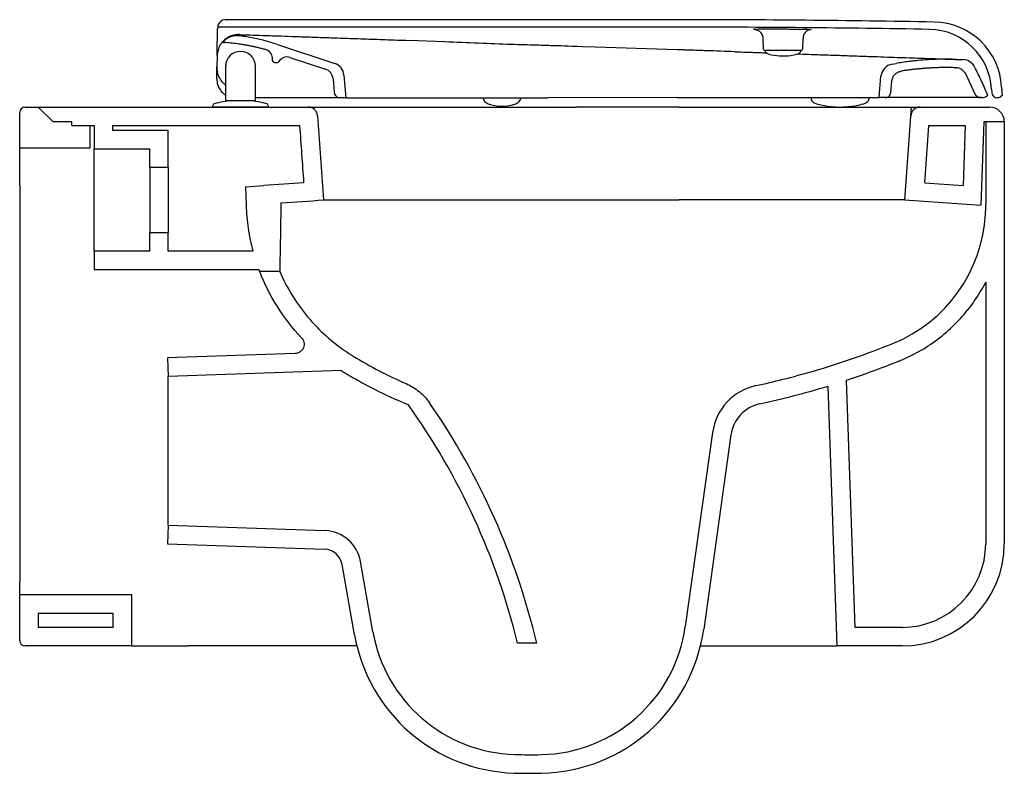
# Model space of a CAD drawing. Header units: millimetres. Extents: x 4885.215 to 4885.745, y 2287.938 to 2288.344.
import ezdxf

# ---------------------------------------------------------------- set-up
doc = ezdxf.new("R2010")
doc.units = ezdxf.units.MM
doc.layers.add('SANINDUSA', color=3, linetype='Continuous')

msp = doc.modelspace()

# ---------------------------------------------------------------- linework, layer by layer
at = {"layer": 'SANINDUSA'}
for p, q in [((4885.56906989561, 2288.343989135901), (4885.325794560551, 2288.343989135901)), ((4885.56906989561, 2288.339989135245), (4885.322811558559, 2288.339989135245)), ((4885.639753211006, 2288.338782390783), (4885.64126212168, 2288.338728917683)), ((4885.615256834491, 2288.333956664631), (4885.615352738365, 2288.32846168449)), ((4885.636787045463, 2288.32846168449), (4885.636904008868, 2288.333816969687)), ((4885.322488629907, 2288.329066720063), (4885.322407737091, 2288.328876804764)), ((4885.32423427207, 2288.331817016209), (4885.324203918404, 2288.331818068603)), ((4885.324835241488, 2288.331743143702), (4885.32557378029, 2288.331692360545)), ((4885.354077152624, 2288.330612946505), (4885.384800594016, 2288.320478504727)), ((4885.493501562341, 2288.330233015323), (4885.493485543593, 2288.330217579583)), ((4885.493517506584, 2288.330232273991), (4885.493502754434, 2288.330192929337)), ((4885.525000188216, 2288.329254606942), (4885.518218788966, 2288.329471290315)), ((4885.569319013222, 2288.327809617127), (4885.525011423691, 2288.32925040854)), ((4885.321524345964, 2288.324637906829), (4885.321421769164, 2288.318666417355)), ((4885.351333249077, 2288.321941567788), (4885.351260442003, 2288.323323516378)), ((4885.360670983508, 2288.32369940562), (4885.379807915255, 2288.317386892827)), ((4885.616319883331, 2288.327479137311), (4885.616354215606, 2288.327384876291)), ((4885.626069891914, 2288.327479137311), (4885.616319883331, 2288.327479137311)), ((4885.635819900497, 2288.327479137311), (4885.626069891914, 2288.327479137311)), ((4885.635785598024, 2288.327384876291), (4885.635819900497, 2288.327479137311)), ((4885.325974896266, 2288.318446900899), (4885.326069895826, 2288.317212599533)), ((4885.326069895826, 2288.318949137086), (4885.326069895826, 2288.300949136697)), ((4885.342069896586, 2288.300949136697), (4885.342069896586, 2288.318949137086)), ((4885.352332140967, 2288.320994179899), (4885.353934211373, 2288.320994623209)), ((4885.684811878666, 2288.320050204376), (4885.686924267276, 2288.32041502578)), ((4885.719197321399, 2288.31813380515), (4885.719273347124, 2288.31813117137)), ((4885.719364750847, 2288.322630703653), (4885.723057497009, 2288.322502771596)), ((4885.383905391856, 2288.312213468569), (4885.384561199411, 2288.3047413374)), ((4885.389751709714, 2288.314227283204), (4885.390824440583, 2288.30200480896)), ((4885.677824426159, 2288.30208406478), (4885.678823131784, 2288.313535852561)), ((4885.729545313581, 2288.303906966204), (4885.724420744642, 2288.314840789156)), ((4885.684086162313, 2288.304824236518), (4885.684616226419, 2288.310902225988)), ((4885.743771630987, 2288.307680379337), (4885.744017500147, 2288.302989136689)), ((4885.351395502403, 2288.301993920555), (4885.350636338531, 2288.301993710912)), ((4885.351395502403, 2288.301993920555), (4885.351046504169, 2288.302007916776)), ((4885.387390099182, 2288.30200386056), (4885.359042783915, 2288.301996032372)), ((4885.390824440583, 2288.30200480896), (4885.387553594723, 2288.302003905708)), ((4885.390824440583, 2288.30200480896), (4885.499574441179, 2288.302034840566)), ((4885.464562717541, 2288.302025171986), (4885.46456359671, 2288.302020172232)), ((4885.485085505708, 2288.302025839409), (4885.485086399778, 2288.302030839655)), ((4885.569074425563, 2288.302054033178), (4885.499574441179, 2288.302034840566)), ((4885.56906989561, 2288.301989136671), (4885.56906989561, 2288.302054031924)), ((4885.569074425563, 2288.302054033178), (4885.677824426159, 2288.30208406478)), ((4885.641103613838, 2288.302073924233), (4885.641192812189, 2288.301568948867)), ((4885.672456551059, 2288.301577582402), (4885.672545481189, 2288.302082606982)), ((4885.681097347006, 2288.302084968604), (4885.677824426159, 2288.30208406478)), ((4885.681539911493, 2288.302085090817), (4885.681260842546, 2288.302085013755)), ((4885.732993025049, 2288.302099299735), (4885.73229982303, 2288.302078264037)), ((4885.736404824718, 2288.303100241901), (4885.736154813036, 2288.303100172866)), ((4885.73832242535, 2288.306567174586), (4885.738413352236, 2288.304832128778)), ((4885.741531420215, 2288.301989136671), (4885.741409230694, 2288.301989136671)), ((4885.744017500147, 2288.302989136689), (4885.743767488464, 2288.302989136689)), ((4885.218215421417, 2288.296993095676), (4885.225215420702, 2288.296993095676)), ((4885.225215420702, 2288.296993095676), (4885.370552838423, 2288.296993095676)), ((4885.233215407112, 2288.288993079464), (4885.225215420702, 2288.296993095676)), ((4885.319069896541, 2288.29750522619), (4885.319069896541, 2288.296993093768)), ((4885.34906989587, 2288.296993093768), (4885.319069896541, 2288.296993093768)), ((4885.326569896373, 2288.300449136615), (4885.329069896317, 2288.300449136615)), ((4885.329069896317, 2288.300449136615), (4885.339069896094, 2288.300449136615)), ((4885.339069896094, 2288.300449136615), (4885.341569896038, 2288.300449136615)), ((4885.34906989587, 2288.296993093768), (4885.34906989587, 2288.29750522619)), ((4885.57021541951, 2288.296993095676), (4885.514803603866, 2288.296993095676)), ((4885.57021541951, 2288.296993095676), (4885.699877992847, 2288.296993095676)), ((4885.643301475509, 2288.299034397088), (4885.644104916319, 2288.298793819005)), ((4885.643308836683, 2288.299067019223), (4885.643788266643, 2288.298857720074)), ((4885.643788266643, 2288.298857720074), (4885.644109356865, 2288.298792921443)), ((4885.691719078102, 2288.246993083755), (4885.695215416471, 2288.296993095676)), ((4885.699877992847, 2288.296993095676), (4885.737215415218, 2288.296993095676)), ((4885.215215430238, 2288.274993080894), (4885.215215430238, 2288.293993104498)), ((4885.37554066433, 2288.292341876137), (4885.378711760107, 2288.246993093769)), ((4885.243215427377, 2288.288993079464), (4885.233215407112, 2288.288993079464)), ((4885.243215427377, 2288.286993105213), (4885.243215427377, 2288.288993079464)), ((4885.243215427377, 2288.286993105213), (4885.255215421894, 2288.286993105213)), ((4885.243215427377, 2288.286993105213), (4885.253215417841, 2288.286993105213)), ((4885.253215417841, 2288.274993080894), (4885.253215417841, 2288.286993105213)), ((4885.255215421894, 2288.286993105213), (4885.255215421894, 2288.274493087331)), ((4885.265215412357, 2288.286993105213), (4885.265215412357, 2288.284493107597)), ((4885.265215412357, 2288.286993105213), (4885.365890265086, 2288.286993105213)), ((4885.702392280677, 2288.256271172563), (4885.704540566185, 2288.286993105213)), ((4885.704540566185, 2288.286993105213), (4885.724139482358, 2288.286993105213)), ((4885.724139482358, 2288.286993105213), (4885.723016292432, 2288.254829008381)), ((4885.73421542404, 2288.288993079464), (4885.732648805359, 2288.244131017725)), ((4885.745215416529, 2288.288993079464), (4885.73421542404, 2288.288993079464)), ((4885.735215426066, 2288.288993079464), (4885.735215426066, 2288.2446183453)), ((4885.745215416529, 2288.288993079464), (4885.735215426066, 2288.288993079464)), ((4885.745215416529, 2288.288993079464), (4885.745215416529, 2288.061993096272)), ((4885.265215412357, 2288.284493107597), (4885.295215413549, 2288.284493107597)), ((4885.295215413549, 2288.264493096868), (4885.295215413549, 2288.284493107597)), ((4885.215215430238, 2288.274993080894), (4885.253215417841, 2288.274993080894)), ((4885.215215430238, 2288.254993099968), (4885.215215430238, 2288.274993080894)), ((4885.255215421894, 2288.274493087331), (4885.285215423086, 2288.274493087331)), ((4885.255215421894, 2288.219493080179), (4885.255215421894, 2288.274493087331)), ((4885.285215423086, 2288.264493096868), (4885.285215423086, 2288.274493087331)), ((4885.295215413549, 2288.264493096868), (4885.285215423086, 2288.264493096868)), ((4885.285215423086, 2288.264493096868), (4885.285215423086, 2288.229493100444)), ((4885.295215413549, 2288.264493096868), (4885.295215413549, 2288.229493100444)), ((4885.215215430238, 2288.254993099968), (4885.215215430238, 2288.21875958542)), ((4885.336683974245, 2288.254078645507), (4885.346665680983, 2288.2547766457)), ((4885.336683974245, 2288.254078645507), (4885.337033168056, 2288.244078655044)), ((4885.702392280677, 2288.256271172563), (4885.723016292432, 2288.254829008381)), ((4885.514803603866, 2288.246993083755), (4885.57021541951, 2288.246993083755)), ((4885.691719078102, 2288.246993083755), (4885.57021541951, 2288.246993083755)), ((4885.691719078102, 2288.246993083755), (4885.732648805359, 2288.244131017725)), ((4885.285215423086, 2288.219493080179), (4885.285215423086, 2288.229493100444)), ((4885.285215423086, 2288.229493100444), (4885.295215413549, 2288.229493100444)), ((4885.295215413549, 2288.219493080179), (4885.295215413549, 2288.229493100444)), ((4885.215215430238, 2288.21875958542), (4885.215215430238, 2288.16671522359)), ((4885.255215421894, 2288.219493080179), (4885.255215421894, 2288.209493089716)), ((4885.285215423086, 2288.219493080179), (4885.255215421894, 2288.219493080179)), ((4885.340782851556, 2288.219493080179), (4885.295215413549, 2288.219493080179)), ((4885.255215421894, 2288.209493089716), (4885.344014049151, 2288.209493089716)), ((4885.355204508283, 2288.20849310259), (4885.344396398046, 2288.20849310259)), ((4885.735215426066, 2288.202724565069), (4885.735215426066, 2288.061993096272)), ((4885.363451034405, 2288.164382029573), (4885.294866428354, 2288.161986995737)), ((4885.294866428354, 2288.161986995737), (4885.295215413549, 2288.151993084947)), ((4885.388247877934, 2288.155241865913), (4885.295215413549, 2288.151993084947)), ((4885.215215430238, 2288.14960329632), (4885.215215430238, 2288.071800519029)), ((4885.295215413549, 2288.071993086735), (4885.295215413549, 2288.151993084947)), ((4885.66487230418, 2288.016993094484), (4885.660228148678, 2288.149984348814)), ((4885.655215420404, 2288.00699309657), (4885.650331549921, 2288.146848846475)), ((4885.588188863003, 2288.121944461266), (4885.573494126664, 2288.017385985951)), ((4885.598091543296, 2288.120552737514), (4885.583396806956, 2288.015994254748)), ((4885.295215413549, 2288.071993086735), (4885.294866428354, 2288.061999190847)), ((4885.295215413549, 2288.071993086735), (4885.379633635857, 2288.069045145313)), ((4885.294866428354, 2288.061999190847), (4885.379284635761, 2288.059051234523)), ((4885.405305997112, 2288.014679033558), (4885.398631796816, 2288.05253029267)), ((4885.395457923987, 2288.01294254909), (4885.388783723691, 2288.050793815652)), ((4885.215215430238, 2288.034493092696), (4885.215215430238, 2288.041258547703)), ((4885.275593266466, 2288.034493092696), (4885.215215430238, 2288.034493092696)), ((4885.215215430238, 2288.009993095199), (4885.215215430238, 2288.034493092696)), ((4885.275593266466, 2288.00699309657), (4885.275593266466, 2288.034493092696)), ((4885.265593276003, 2288.024493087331), (4885.225215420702, 2288.024493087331)), ((4885.225215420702, 2288.024493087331), (4885.225215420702, 2288.016993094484)), ((4885.265593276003, 2288.016993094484), (4885.265593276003, 2288.024493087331)), ((4885.265593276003, 2288.016993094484), (4885.225215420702, 2288.016993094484)), ((4885.690215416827, 2288.016993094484), (4885.66487230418, 2288.016993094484)), ((4885.275593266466, 2288.00699309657), (4885.218215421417, 2288.00699309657)), ((4885.275593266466, 2288.00699309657), (4885.306116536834, 2288.00699309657)), ((4885.396715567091, 2288.00699309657), (4885.306116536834, 2288.00699309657)), ((4885.493494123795, 2288.008479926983), (4885.483211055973, 2288.008479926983)), ((4885.581660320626, 2288.00699309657), (4885.655215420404, 2288.00699309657)), ((4885.690215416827, 2288.00699309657), (4885.655215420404, 2288.00699309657))]:
    msp.add_line(p, q, dxfattribs=at)
at = {"layer": 'SANINDUSA', "flags": 128}
for points in [[(4885.32152642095, 2288.324662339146), (4885.321596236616, 2288.328662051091), (4885.321733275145, 2288.336513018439)], [(4885.443878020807, 2288.332048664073), (4885.424696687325, 2288.332839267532), (4885.424696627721, 2288.332839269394), (4885.424696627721, 2288.332839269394)], [(4885.630275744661, 2288.324785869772), (4885.631869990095, 2288.325065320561), (4885.633762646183, 2288.325518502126)], [(4885.326172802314, 2288.320228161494), (4885.326140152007, 2288.320076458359), (4885.325974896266, 2288.318446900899)], [(4885.321308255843, 2288.312163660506), (4885.321326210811, 2288.313192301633), (4885.321344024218, 2288.314212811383), (4885.321361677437, 2288.315224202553)]]:
    msp.add_lwpolyline(points, dxfattribs=at)
at = {"layer": 'SANINDUSA'}
for centre, radius, start, end in [((4885.325794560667, 2288.339989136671), 0.004000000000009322, 90, 169.8818558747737), ((4885.569069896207, 2280.686739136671), 7.657249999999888, 88.96419890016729, 90), ((4885.569069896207, 2280.686739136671), 7.65324999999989, 88.9825145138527, 90), ((4885.641630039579, 2288.334013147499), 0.004730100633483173, 94.46110106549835, 182.3769865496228), ((4885.70436901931, 2288.304787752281), 0.034, 3.000000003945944, 88.9825145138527), ((4885.706822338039, 2288.305743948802), 0.03700000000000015, 3.000000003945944, 88.96419890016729), ((4885.61635259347, 2288.328479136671), 0.001000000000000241, 181.000000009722, 270), ((4885.635787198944, 2288.328479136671), 0.001000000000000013, 270, 358.999999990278), ((4885.334069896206, 2288.318949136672), 0.008, 0, 180), ((4885.346267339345, 2288.323061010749), 0.004999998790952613, 4.197504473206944, 74.45401831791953), ((4885.359104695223, 2288.318951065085), 0.005000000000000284, 71.74432976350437, 149.5185392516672), ((4885.619173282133, 2288.328410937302), 0.003000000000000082, 200.0000000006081, 254.6107398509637), ((4885.626069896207, 2288.353467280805), 0.02898814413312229, 254.6107398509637, 278.34240807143), ((4885.632966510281, 2288.328410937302), 0.003000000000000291, 285.3892601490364, 339.9999999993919), ((4885.334069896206, 2288.318449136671), 0.008094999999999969, 351.2134851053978, 12.69542894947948), ((4885.352331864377, 2288.321994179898), 0.001000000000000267, 183.0158223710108, 270.0158223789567), ((4885.353933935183, 2288.321994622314), 0.001000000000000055, 270.0158223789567, 329.5185392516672), ((4885.38252947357, 2288.313593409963), 0.007250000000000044, 5.015822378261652, 71.74432976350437), ((4885.686045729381, 2288.312905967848), 0.007250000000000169, 99.79861066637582, 175.0158223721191), ((4885.7190656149, 2288.312134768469), 0.005999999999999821, 26.80808139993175, 88.0158223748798), ((4885.722806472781, 2288.315257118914), 0.007249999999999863, 27.1215506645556, 88.0158223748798), ((4885.377928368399, 2288.311688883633), 0.005999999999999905, 5.015822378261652, 71.74432976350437), ((4885.331306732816, 2288.311989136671), 0.009999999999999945, 212.8332683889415, 225.700660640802), ((4885.741409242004, 2288.304989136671), 0.003, 183.0000000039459, 270), ((4885.74153142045, 2288.304989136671), 0.003000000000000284, 270, 318.1896851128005), ((4885.21821541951, 2288.293993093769), 0.003000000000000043, 90, 180), ((4885.320319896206, 2288.297505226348), 0.001250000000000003, 105.8935193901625, 180), ((4885.334069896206, 2288.249214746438), 0.05145988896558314, 95.36579378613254, 105.8935193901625), ((4885.326569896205, 2288.300949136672), 0.0005, 180, 270), ((4885.334069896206, 2288.249214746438), 0.05145988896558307, 74.10648060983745, 84.63420621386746), ((4885.341569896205, 2288.300949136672), 0.0005, 270, 0), ((4885.347819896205, 2288.297505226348), 0.001250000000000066, 0, 74.10648060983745), ((4885.370552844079, 2288.291993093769), 0.005000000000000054, 3.999999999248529, 90), ((4885.47481974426, 2288.319455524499), 0.02201268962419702, 250.0173699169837, 290.0191256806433), ((4885.69987799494, 2288.291993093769), 0.005000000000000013, 90, 176.0000000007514), ((4885.737215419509, 2288.288993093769), 0.007999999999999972, 0, 90), ((4885.617896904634, 2288.117769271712), 0.03000000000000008, 102.2129861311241, 171.9999999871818), ((4885.123675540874, 2287.921105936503), 0.3800000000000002, 13.29304153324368, 34.76534141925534), ((4885.617896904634, 2288.117769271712), 0.02000000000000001, 102.2129861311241, 171.9999999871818), ((4885.123675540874, 2287.921105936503), 0.37, 13.65917993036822, 35.67608715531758), ((4885.378935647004, 2288.049057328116), 0.02000000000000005, 9.99999999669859, 88.00000002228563), ((4885.378935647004, 2288.049057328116), 0.01000000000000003, 9.99999999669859, 88.00000002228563), ((4885.69021541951, 2288.061993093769), 0.055, 270, 0), ((4885.69021541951, 2288.061993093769), 0.04499999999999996, 270, 0), ((4885.494272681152, 2288.028519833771), 0.08000000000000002, 271.1271707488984, 351.9999999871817), ((4885.494272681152, 2288.028519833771), 0.09000000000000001, 271.1271707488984, 351.9999999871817), ((4885.484090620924, 2288.028570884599), 0.09, 189.9999999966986, 268.2982947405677), ((4885.484090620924, 2288.028570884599), 0.08, 189.9999999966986, 268.2982947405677), ((4885.21821541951, 2288.009993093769), 0.003000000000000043, 180, 270), ((4885.49021541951, 2288.234729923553), 0.2862499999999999, 268.2982947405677, 271.1271707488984), ((4885.49021541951, 2288.234729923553), 0.2962499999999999, 268.2982947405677, 271.1271707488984)]:
    msp.add_arc(centre, radius, start, end, dxfattribs=at)
for points, knots in [([(4885.321733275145, 2288.336513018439), (4885.321739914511, 2288.336893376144), (4885.321753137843, 2288.33765091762), (4885.321770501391, 2288.338645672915), (4885.321779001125, 2288.339132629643), (4885.321783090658, 2288.339366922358)], [0, 0, 0, 0, 0.3435001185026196, 0.6841338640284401, 1, 1, 1, 1]), ([(4885.321845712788, 2288.340058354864), (4885.321847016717, 2288.340057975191), (4885.321849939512, 2288.340057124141), (4885.321789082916, 2288.339688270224), (4885.321783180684, 2288.339371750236), (4885.321783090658, 2288.339366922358)], [0, 0, 0, 0, 0.4423294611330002, 0.9914938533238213, 1, 1, 1, 1]), ([(4885.321856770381, 2288.340691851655), (4885.321856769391, 2288.340691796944), (4885.321856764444, 2288.340691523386), (4885.321856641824, 2288.340684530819), (4885.321856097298, 2288.340653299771), (4885.321854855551, 2288.340582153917), (4885.321853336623, 2288.340495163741), (4885.321851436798, 2288.340386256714), (4885.321849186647, 2288.340257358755), (4885.321846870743, 2288.340124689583), (4885.321845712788, 2288.340058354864)], [0, 0, 0, 0, 0.02030945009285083, 0.1015472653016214, 0.2640229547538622, 0.426498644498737, 0.5889743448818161, 0.6702121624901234, 0.8351057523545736, 0.9999999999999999, 0.9999999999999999, 0.9999999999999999, 0.9999999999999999]), ([(4885.321856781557, 2288.340691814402), (4885.321897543, 2288.340593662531), (4885.321979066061, 2288.340397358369), (4885.322209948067, 2288.340171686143), (4885.322494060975, 2288.340018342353), (4885.322705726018, 2288.339998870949), (4885.322811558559, 2288.339989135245)], [0, 0, 0, 0, 0.2499996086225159, 0.5000002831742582, 0.7500000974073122, 1, 1, 1, 1]), ([(4885.61114575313, 2288.338782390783), (4885.610813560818, 2288.338805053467), (4885.610251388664, 2288.338843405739), (4885.610249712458, 2288.33889331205), (4885.610596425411, 2288.338918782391), (4885.610768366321, 2288.338931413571)], [0, 0, 0, 0, 0.4213357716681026, 0.7130304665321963, 1, 1, 1, 1]), ([(4885.610768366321, 2288.338931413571), (4885.610770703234, 2288.338931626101), (4885.61091727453, 2288.338944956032), (4885.61161714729, 2288.338966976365), (4885.612860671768, 2288.338995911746), (4885.614541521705, 2288.339017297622), (4885.616529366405, 2288.3390315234), (4885.618798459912, 2288.339037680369), (4885.62126977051, 2288.339035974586), (4885.623881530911, 2288.339026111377), (4885.626555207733, 2288.339008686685), (4885.62921608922, 2288.338983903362), (4885.631790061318, 2288.338952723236), (4885.634201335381, 2288.338915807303), (4885.636379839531, 2288.338874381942), (4885.638288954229, 2288.338829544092), (4885.639265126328, 2288.338798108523), (4885.639753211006, 2288.338782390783)], [0, 0, 0, 0, 0.001155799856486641, 0.07249182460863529, 0.1438279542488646, 0.2151596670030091, 0.2864913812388, 0.3578253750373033, 0.4291603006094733, 0.5005040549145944, 0.5718469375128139, 0.6432022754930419, 0.7145565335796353, 0.7859179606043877, 0.8572788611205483, 0.9286396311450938, 1, 1, 1, 1]), ([(4885.611201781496, 2288.338787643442), (4885.611159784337, 2288.338790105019), (4885.611026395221, 2288.338797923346), (4885.610972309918, 2288.33880433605), (4885.611019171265, 2288.338799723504), (4885.611191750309, 2288.338775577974), (4885.611535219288, 2288.338705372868), (4885.612064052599, 2288.338545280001), (4885.612718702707, 2288.338245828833), (4885.613423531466, 2288.337775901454), (4885.614109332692, 2288.337111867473), (4885.614708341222, 2288.336245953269), (4885.615102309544, 2288.335211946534), (4885.615287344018, 2288.334421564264), (4885.615248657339, 2288.334005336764), (4885.615245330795, 2288.333969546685)], [0, 0, 0, 0, 0.05038281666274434, 0.160023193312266, 0.231960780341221, 0.2897933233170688, 0.3396411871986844, 0.401731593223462, 0.4770349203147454, 0.5618890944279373, 0.6572575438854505, 0.7629657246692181, 0.8747175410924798, 0.9892273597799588, 1, 1, 1, 1]), ([(4885.333623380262, 2288.335959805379), (4885.33279240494, 2288.33595363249), (4885.331083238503, 2288.33594093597), (4885.32850405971, 2288.335171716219), (4885.326034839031, 2288.333825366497), (4885.324736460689, 2288.332448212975), (4885.324083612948, 2288.331755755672)], [0, 0, 0, 0, 0.2347934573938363, 0.4829278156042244, 0.740006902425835, 1, 1, 1, 1]), ([(4885.334082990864, 2288.335303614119), (4885.333184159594, 2288.335368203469), (4885.331386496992, 2288.335497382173), (4885.328741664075, 2288.33484718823), (4885.326294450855, 2288.33365176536), (4885.324997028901, 2288.33240077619), (4885.324348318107, 2288.331775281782)], [0, 0, 0, 0, 0.2499999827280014, 0.4999999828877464, 0.7500000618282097, 1, 1, 1, 1]), ([(4885.333623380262, 2288.335959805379), (4885.335346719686, 2288.335934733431), (4885.33907044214, 2288.335805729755), (4885.346032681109, 2288.335564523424), (4885.353609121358, 2288.335302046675), (4885.361676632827, 2288.335022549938), (4885.370059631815, 2288.33473212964), (4885.379099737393, 2288.334418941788), (4885.389113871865, 2288.334072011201), (4885.400116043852, 2288.33369084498), (4885.412091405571, 2288.333275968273), (4885.420490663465, 2288.332984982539), (4885.424696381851, 2288.332839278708)], [0, 0, 0, 0, 0.1057136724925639, 0.2119829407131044, 0.3182568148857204, 0.4105469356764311, 0.5028022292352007, 0.5958804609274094, 0.6886015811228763, 0.7920884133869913, 0.8958934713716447, 1, 1, 1, 1]), ([(4885.354077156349, 2288.330612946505), (4885.352922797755, 2288.33098224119), (4885.350614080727, 2288.331720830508), (4885.347109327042, 2288.332691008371), (4885.34357844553, 2288.333559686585), (4885.340021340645, 2288.334314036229), (4885.336853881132, 2288.334889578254), (4885.334869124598, 2288.335186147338), (4885.334082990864, 2288.335303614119)], [0, 0, 0, 0, 0.1768076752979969, 0.3536153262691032, 0.5304229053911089, 0.7072305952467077, 0.8840382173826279, 1, 1, 1, 1]), ([(4885.322407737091, 2288.328876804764), (4885.322102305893, 2288.327992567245), (4885.321625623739, 2288.326612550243), (4885.321551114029, 2288.325159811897), (4885.321524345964, 2288.324637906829)], [0, 0, 0, 0, 0.6407439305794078, 1, 1, 1, 1]), ([(4885.32248825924, 2288.329065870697), (4885.322509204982, 2288.329113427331), (4885.322551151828, 2288.329208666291), (4885.322595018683, 2288.329303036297), (4885.322616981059, 2288.329350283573)], [0, 0, 0, 0, 0.4993401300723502, 1, 1, 1, 1]), ([(4885.322611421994, 2288.329338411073), (4885.322708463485, 2288.329536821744), (4885.322974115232, 2288.330079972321), (4885.323458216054, 2288.330867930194), (4885.323914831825, 2288.33149124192), (4885.324152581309, 2288.331782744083), (4885.324174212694, 2288.331808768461), (4885.32418255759, 2288.331818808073)], [0, 0, 0, 0, 0.1494077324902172, 0.409004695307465, 0.6815131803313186, 0.8771350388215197, 1, 1, 1, 1]), ([(4885.324348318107, 2288.331775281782), (4885.324342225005, 2288.331780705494), (4885.324330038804, 2288.331791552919), (4885.324266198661, 2288.331808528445), (4885.324234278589, 2288.331817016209)], [0, 0, 0, 0, 0.4999999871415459, 0.9999999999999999, 0.9999999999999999, 0.9999999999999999, 0.9999999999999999]), ([(4885.347608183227, 2288.327877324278), (4885.347058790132, 2288.328027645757), (4885.345947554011, 2288.328331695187), (4885.344265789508, 2288.328756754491), (4885.342565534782, 2288.329160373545), (4885.340859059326, 2288.329536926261), (4885.339146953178, 2288.329886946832), (4885.337429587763, 2288.330210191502), (4885.335707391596, 2288.330506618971), (4885.333980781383, 2288.330776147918), (4885.332250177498, 2288.33101871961), (4885.330516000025, 2288.331234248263), (4885.328778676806, 2288.331422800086), (4885.327038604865, 2288.331583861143), (4885.325561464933, 2288.331698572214), (4885.324664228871, 2288.331755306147), (4885.324348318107, 2288.331775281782)], [0, 0, 0, 0, 0.07231869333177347, 0.1462762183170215, 0.2202337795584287, 0.2941913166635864, 0.3681488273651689, 0.4421063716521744, 0.516063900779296, 0.5900214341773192, 0.6639789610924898, 0.7379365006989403, 0.8118940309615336, 0.885851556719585, 0.9598091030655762, 0.9999999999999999, 0.9999999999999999, 0.9999999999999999, 0.9999999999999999]), ([(4885.493486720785, 2288.330261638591), (4885.48894624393, 2288.330378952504), (4885.478530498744, 2288.33064806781), (4885.462032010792, 2288.331264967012), (4885.450039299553, 2288.331818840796), (4885.443908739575, 2288.332062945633), (4885.443865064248, 2288.332064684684)], [0, 0, 0, 0, 0.2742309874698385, 0.6290793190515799, 0.9973574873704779, 1, 1, 1, 1]), ([(4885.493501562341, 2288.330233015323), (4885.493504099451, 2288.330232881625), (4885.49350925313, 2288.330232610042), (4885.493514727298, 2288.330232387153), (4885.493517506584, 2288.330232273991)], [0, 0, 0, 0, 0.4922909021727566, 1, 1, 1, 1]), ([(4885.518218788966, 2288.329471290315), (4885.509891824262, 2288.329738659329), (4885.503157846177, 2288.329956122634), (4885.496424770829, 2288.330161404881), (4885.49350436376, 2288.330250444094)], [0, 0, 0, 0, 0.5662595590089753, 0.9999999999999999, 0.9999999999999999, 0.9999999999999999, 0.9999999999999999]), ([(4885.569896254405, 2288.327790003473), (4885.569896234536, 2288.327790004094), (4885.569856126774, 2288.327791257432), (4885.569663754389, 2288.327798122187), (4885.56947134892, 2288.327804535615), (4885.569319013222, 2288.327809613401)], [0, 0, 0, 0, 0.0001032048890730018, 0.2083386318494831, 1, 1, 1, 1]), ([(4885.56991441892, 2288.327789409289), (4885.569914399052, 2288.327789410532), (4885.569908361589, 2288.327789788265), (4885.569902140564, 2288.327789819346), (4885.569896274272, 2288.327790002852), (4885.569896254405, 2288.327790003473)], [0, 0, 0, 0, 0.003279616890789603, 0.9966244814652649, 1, 1, 1, 1]), ([(4885.600094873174, 2288.326762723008), (4885.597571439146, 2288.326849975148), (4885.592517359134, 2288.327024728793), (4885.584837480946, 2288.327287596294), (4885.578391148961, 2288.327505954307), (4885.573856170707, 2288.32765817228), (4885.571585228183, 2288.327733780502), (4885.570530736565, 2288.327769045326), (4885.57008193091, 2288.327783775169), (4885.569957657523, 2288.327788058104), (4885.569914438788, 2288.327789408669), (4885.56991441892, 2288.327789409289)], [0, 0, 0, 0, 0.2531493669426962, 0.5070222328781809, 0.7630439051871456, 0.8913816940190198, 0.9555895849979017, 0.9876978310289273, 0.9957250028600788, 0.9999980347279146, 1, 1, 1, 1]), ([(4885.600094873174, 2288.326762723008), (4885.60323355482, 2288.326653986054), (4885.609018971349, 2288.326453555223), (4885.61462495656, 2288.326259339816), (4885.617189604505, 2288.326170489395)], [0, 0, 0, 0, 0.5425161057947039, 1, 1, 1, 1]), ([(4885.633862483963, 2288.325592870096), (4885.63593202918, 2288.325521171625), (4885.641298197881, 2288.325335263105), (4885.649525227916, 2288.325050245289), (4885.658529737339, 2288.324738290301), (4885.667049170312, 2288.324443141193), (4885.675059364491, 2288.324165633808), (4885.682506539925, 2288.323907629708), (4885.689329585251, 2288.323671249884), (4885.695516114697, 2288.323456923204), (4885.701043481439, 2288.323265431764), (4885.705893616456, 2288.323097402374), (4885.710029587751, 2288.322954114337), (4885.71342514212, 2288.322836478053), (4885.716076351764, 2288.322744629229), (4885.717960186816, 2288.322679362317), (4885.71914403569, 2288.322638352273), (4885.719291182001, 2288.322633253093), (4885.719364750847, 2288.322630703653)], [0, 0, 0, 0, 0.04051735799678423, 0.1050583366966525, 0.1694132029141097, 0.2337023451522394, 0.2983854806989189, 0.3628506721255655, 0.4271390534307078, 0.4910035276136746, 0.5550590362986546, 0.6191864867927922, 0.6831654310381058, 0.7469345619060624, 0.8103468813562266, 0.8734931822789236, 0.9367502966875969, 1, 1, 1, 1]), ([(4885.719364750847, 2288.322630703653), (4885.717947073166, 2288.322668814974), (4885.715111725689, 2288.322745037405), (4885.710856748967, 2288.322714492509), (4885.70660424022, 2288.322577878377), (4885.702356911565, 2288.322324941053), (4885.698824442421, 2288.3220195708), (4885.696004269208, 2288.321718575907), (4885.693430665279, 2288.321408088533), (4885.690400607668, 2288.32099249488), (4885.688083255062, 2288.320607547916), (4885.686924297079, 2288.320415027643)], [0, 0, 0, 0, 0.1306102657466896, 0.2612198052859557, 0.3918304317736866, 0.5224402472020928, 0.6530499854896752, 0.7183504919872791, 0.7836511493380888, 0.8917992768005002, 1, 1, 1, 1]), ([(4885.321361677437, 2288.315224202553), (4885.321362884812, 2288.315293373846), (4885.321368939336, 2288.315640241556), (4885.321383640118, 2288.316482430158), (4885.321402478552, 2288.317561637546), (4885.321416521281, 2288.318366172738), (4885.321418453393, 2288.318476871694), (4885.321419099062, 2288.318513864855)], [0, 0, 0, 0, 0.04134644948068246, 0.207336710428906, 0.5241598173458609, 0.8409846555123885, 0.9999999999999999, 0.9999999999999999, 0.9999999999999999, 0.9999999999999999]), ([(4885.32598585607, 2288.308826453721), (4885.325650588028, 2288.309079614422), (4885.324899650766, 2288.309646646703), (4885.324020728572, 2288.310733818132), (4885.323253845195, 2288.311846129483), (4885.322707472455, 2288.312856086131), (4885.322091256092, 2288.314259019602), (4885.321519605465, 2288.316172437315), (4885.321454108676, 2288.317841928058), (4885.321421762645, 2288.318666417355)], [0, 0, 0, 0, 0.1122577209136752, 0.2514361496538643, 0.3721281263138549, 0.4743321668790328, 0.5580517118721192, 0.7817408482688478, 1, 1, 1, 1]), ([(4885.719197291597, 2288.318133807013), (4885.718520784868, 2288.318154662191), (4885.717167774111, 2288.318196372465), (4885.715137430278, 2288.318224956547), (4885.713106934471, 2288.318228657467), (4885.711076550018, 2288.318205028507), (4885.709046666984, 2288.318154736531), (4885.707017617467, 2288.318077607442), (4885.704989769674, 2288.317973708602), (4885.70296346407, 2288.317843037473), (4885.701276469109, 2288.317711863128), (4885.699590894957, 2288.317563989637), (4885.697906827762, 2288.317399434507), (4885.695888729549, 2288.317175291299), (4885.693873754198, 2288.316924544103), (4885.691837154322, 2288.316643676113), (4885.690429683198, 2288.316430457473), (4885.689692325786, 2288.316313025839), (4885.689648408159, 2288.316306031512)], [0, 0, 0, 0, 0.06847832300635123, 0.1369563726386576, 0.2054350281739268, 0.2739131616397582, 0.3423916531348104, 0.4108693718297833, 0.4793481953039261, 0.5478259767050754, 0.6163045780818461, 0.6505426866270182, 0.7190212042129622, 0.7874991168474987, 0.8559772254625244, 0.9244563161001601, 0.9955005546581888, 1, 1, 1, 1]), ([(4885.736404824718, 2288.303100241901), (4885.735292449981, 2288.3057113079), (4885.733066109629, 2288.310937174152), (4885.730528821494, 2288.316019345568), (4885.729259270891, 2288.318562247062)], [0, 0, 0, 0, 0.4996427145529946, 1, 1, 1, 1]), ([(4885.321308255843, 2288.312163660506), (4885.321378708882, 2288.311074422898), (4885.32150618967, 2288.309103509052), (4885.322472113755, 2288.307351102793), (4885.322904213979, 2288.306567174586)], [0, 0, 0, 0, 0.5526561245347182, 1, 1, 1, 1]), ([(4885.684616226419, 2288.310902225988), (4885.684740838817, 2288.311569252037), (4885.684990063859, 2288.312903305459), (4885.686177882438, 2288.314592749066), (4885.687770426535, 2288.31582802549), (4885.68903775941, 2288.316150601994), (4885.689648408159, 2288.316306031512)], [0, 0, 0, 0, 0.2544594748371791, 0.5089194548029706, 0.7633788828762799, 1, 1, 1, 1]), ([(4885.324322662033, 2288.304832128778), (4885.32483482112, 2288.30433268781), (4885.32538762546, 2288.303793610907), (4885.326023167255, 2288.303515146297), (4885.326069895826, 2288.303494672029)], [0, 0, 0, 0, 0.9264744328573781, 1, 1, 1, 1]), ([(4885.359042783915, 2288.301996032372), (4885.358192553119, 2288.301995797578), (4885.356484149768, 2288.301995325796), (4885.354220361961, 2288.301994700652), (4885.352350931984, 2288.3019941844), (4885.351712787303, 2288.301994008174), (4885.351395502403, 2288.301993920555), (4885.351395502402, 2288.301993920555), (4885.351395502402, 2288.301993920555), (4885.351395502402, 2288.301993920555), (4885.34828696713, 2288.301993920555), (4885.345178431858, 2288.301993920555), (4885.342069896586, 2288.301993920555)], [0, 0, 0, 0, 0.2498811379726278, 0.5020963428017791, 0.7524427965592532, 1, 1, 1, 1.000000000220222, 1.000000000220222, 1.000000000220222, 3.428036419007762, 3.428036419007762, 3.428036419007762, 3.428036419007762]), ([(4885.384564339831, 2288.304741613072), (4885.384633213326, 2288.304373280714), (4885.384770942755, 2288.303636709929), (4885.385488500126, 2288.302750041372), (4885.386434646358, 2288.302112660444), (4885.387180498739, 2288.302040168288), (4885.387553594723, 2288.302003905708)], [0, 0, 0, 0, 0.2500309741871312, 0.4999981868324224, 0.7498852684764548, 1, 1, 1, 1]), ([(4885.464562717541, 2288.302025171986), (4885.464652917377, 2288.301670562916), (4885.464836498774, 2288.300948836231), (4885.465459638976, 2288.30000160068), (4885.46628473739, 2288.299223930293), (4885.466963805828, 2288.298918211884), (4885.46729745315, 2288.298768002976)], [0, 0, 0, 0, 0.2456664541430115, 0.4999985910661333, 0.7543338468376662, 1, 1, 1, 1]), ([(4885.48235346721, 2288.298772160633), (4885.482687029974, 2288.298922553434), (4885.483365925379, 2288.299228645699), (4885.484190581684, 2288.300006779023), (4885.48481320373, 2288.300954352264), (4885.484996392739, 2288.301676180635), (4885.485086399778, 2288.302030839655)], [0, 0, 0, 0, 0.2456654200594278, 0.4999992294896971, 0.7543324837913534, 1, 1, 1, 1]), ([(4885.641192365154, 2288.30157394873), (4885.641216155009, 2288.301464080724), (4885.641262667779, 2288.301249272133), (4885.641394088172, 2288.300880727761), (4885.64156511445, 2288.300520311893), (4885.641874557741, 2288.300030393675), (4885.642399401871, 2288.299482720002), (4885.642981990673, 2288.299193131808), (4885.643299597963, 2288.299035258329)], [0, 0, 0, 0, 0.1007690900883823, 0.1970188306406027, 0.2980640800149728, 0.4105198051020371, 0.6786357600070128, 1, 1, 1, 1]), ([(4885.670751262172, 2288.299273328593), (4885.670927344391, 2288.299364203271), (4885.67136550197, 2288.299590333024), (4885.671774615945, 2288.300039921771), (4885.672084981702, 2288.300528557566), (4885.6722556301, 2288.300889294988), (4885.672386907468, 2288.301257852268), (4885.672433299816, 2288.301472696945), (4885.672457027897, 2288.301582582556)], [0, 0, 0, 0, 0.2097643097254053, 0.5219710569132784, 0.6529166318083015, 0.770580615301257, 0.8826599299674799, 1, 1, 1, 1]), ([(4885.681092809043, 2288.302078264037), (4885.681156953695, 2288.302079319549), (4885.68128403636, 2288.302081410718), (4885.681472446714, 2288.302098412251), (4885.681656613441, 2288.302125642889), (4885.681836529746, 2288.302164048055), (4885.682012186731, 2288.302213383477), (4885.682183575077, 2288.302273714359), (4885.682350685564, 2288.302345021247), (4885.682513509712, 2288.302427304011), (4885.68267204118, 2288.302520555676), (4885.682826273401, 2288.302624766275), (4885.682976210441, 2288.302739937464), (4885.683168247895, 2288.302906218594), (4885.68338829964, 2288.303131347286), (4885.683613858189, 2288.30342704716), (4885.683797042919, 2288.303744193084), (4885.683936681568, 2288.304082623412), (4885.684036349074, 2288.304441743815), (4885.684066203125, 2288.304690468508), (4885.684081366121, 2288.304816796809)], [0, 0, 0, 0, 0.04319280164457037, 0.08557309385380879, 0.127291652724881, 0.1685065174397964, 0.2093815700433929, 0.2500847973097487, 0.2907863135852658, 0.3316562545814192, 0.3728626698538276, 0.414569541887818, 0.4569350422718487, 0.5001101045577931, 0.5855750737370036, 0.6684227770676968, 0.7499431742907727, 0.831489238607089, 0.9144126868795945, 1, 1, 1, 1]), ([(4885.732295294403, 2288.302078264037), (4885.732294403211, 2288.302078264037), (4885.732292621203, 2288.302078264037), (4885.73227770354, 2288.302078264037), (4885.7322538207, 2288.302078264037), (4885.732220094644, 2288.302078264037), (4885.732176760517, 2288.302078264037), (4885.732123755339, 2288.302078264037), (4885.73206109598, 2288.302078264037), (4885.731988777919, 2288.302078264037), (4885.73190680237, 2288.302078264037), (4885.731815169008, 2288.302078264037), (4885.73171387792, 2288.302078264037), (4885.731602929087, 2288.302078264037), (4885.731482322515, 2288.302078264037), (4885.731352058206, 2288.302078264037), (4885.731212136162, 2288.302078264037), (4885.731062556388, 2288.302078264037), (4885.730903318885, 2288.302078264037), (4885.73073442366, 2288.302078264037), (4885.730555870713, 2288.302078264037), (4885.73036766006, 2288.302078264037), (4885.73016979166, 2288.302078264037), (4885.7299622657, 2288.302078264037), (4885.729745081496, 2288.302078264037), (4885.729518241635, 2288.302078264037), (4885.729281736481, 2288.302078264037), (4885.72858184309, 2288.302078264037), (4885.727263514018, 2288.302078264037), (4885.725024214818, 2288.302078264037), (4885.722388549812, 2288.302078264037), (4885.719343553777, 2288.302078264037), (4885.71589044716, 2288.302078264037), (4885.712026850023, 2288.302078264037), (4885.707775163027, 2288.302078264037), (4885.70421992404, 2288.302078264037), (4885.701611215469, 2288.302078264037), (4885.700100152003, 2288.302078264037), (4885.698559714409, 2288.302078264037), (4885.696989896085, 2288.302078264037), (4885.695390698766, 2288.302078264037), (4885.693762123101, 2288.302078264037), (4885.692104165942, 2288.302078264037), (4885.690416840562, 2288.302078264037), (4885.688700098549, 2288.302078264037), (4885.686954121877, 2288.302078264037), (4885.685178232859, 2288.302078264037), (4885.683374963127, 2288.302078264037), (4885.682148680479, 2288.302078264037), (4885.681535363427, 2288.302078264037)], [0, 0, 0, 0, 0.009543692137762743, 0.01908336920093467, 0.02861957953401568, 0.03815287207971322, 0.04768379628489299, 0.05721290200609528, 0.06674073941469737, 0.07626785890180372, 0.08579481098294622, 0.09532214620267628, 0.1048504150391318, 0.1143801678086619, 0.1239119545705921, 0.1334463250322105, 0.1429838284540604, 0.1525250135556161, 0.162070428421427, 0.1716206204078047, 0.1811761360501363, 0.190737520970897, 0.200305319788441, 0.2098800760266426, 0.2194623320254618, 0.2290526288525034, 0.2386515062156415, 0.2482595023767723, 0.3110163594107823, 0.3734429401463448, 0.4356972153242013, 0.4979384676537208, 0.5611304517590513, 0.6242316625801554, 0.6874106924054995, 0.7508355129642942, 0.770145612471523, 0.7894145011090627, 0.8086468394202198, 0.8278473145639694, 0.8470206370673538, 0.8661715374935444, 0.8853047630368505, 0.9044250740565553, 0.9235372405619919, 0.9426460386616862, 0.961756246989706, 0.9808726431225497, 1, 1, 1, 1]), ([(4885.729541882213, 2288.30388713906), (4885.729566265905, 2288.30383311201), (4885.729614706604, 2288.303725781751), (4885.729698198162, 2288.303571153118), (4885.729788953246, 2288.30342285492), (4885.729887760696, 2288.303281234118), (4885.729994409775, 2288.303146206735), (4885.730108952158, 2288.303017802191), (4885.730231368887, 2288.302896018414), (4885.730361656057, 2288.30278086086), (4885.730499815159, 2288.302672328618), (4885.730693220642, 2288.302537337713), (4885.730946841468, 2288.302389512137), (4885.731266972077, 2288.30224978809), (4885.731599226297, 2288.302150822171), (4885.731943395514, 2288.302089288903), (4885.732177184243, 2288.302081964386), (4885.732295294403, 2288.302078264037)], [0, 0, 0, 0, 0.05096800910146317, 0.1012531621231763, 0.1510200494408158, 0.200438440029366, 0.2496817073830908, 0.2989250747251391, 0.3483437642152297, 0.398111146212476, 0.4483969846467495, 0.4993658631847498, 0.6008853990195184, 0.7003167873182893, 0.7990430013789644, 0.898476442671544, 0.9999999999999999, 0.9999999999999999, 0.9999999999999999, 0.9999999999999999]), ([(4885.732993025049, 2288.302099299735), (4885.733560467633, 2288.302144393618), (4885.734692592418, 2288.30223436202), (4885.735669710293, 2288.302813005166), (4885.736157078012, 2288.303101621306)], [0, 0, 0, 0, 0.5012191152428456, 1, 1, 1, 1]), ([(4885.370552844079, 2288.296993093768), (4885.370552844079, 2288.296993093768), (4885.370811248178, 2288.296993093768), (4885.371861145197, 2288.296993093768), (4885.372641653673, 2288.296993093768), (4885.374688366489, 2288.296993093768), (4885.375954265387, 2288.296993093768), (4885.378958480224, 2288.296993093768), (4885.380696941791, 2288.296993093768), (4885.383169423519, 2288.296993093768), (4885.383678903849, 2288.296993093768), (4885.38472799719, 2288.296993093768), (4885.385266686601, 2288.296993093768), (4885.386916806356, 2288.296993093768), (4885.3880652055, 2288.296993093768), (4885.391649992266, 2288.296993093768), (4885.394225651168, 2288.296993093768), (4885.399731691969, 2288.296993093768), (4885.402661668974, 2288.296993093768), (4885.408867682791, 2288.296993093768), (4885.412143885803, 2288.296993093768), (4885.419047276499, 2288.296993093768), (4885.422611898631, 2288.296993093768), (4885.429947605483, 2288.296993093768), (4885.433719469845, 2288.296993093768), (4885.441463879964, 2288.296993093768), (4885.445436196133, 2288.296993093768), (4885.453578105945, 2288.296993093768), (4885.457748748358, 2288.296993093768), (4885.466287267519, 2288.296993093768), (4885.470590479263, 2288.296993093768), (4885.479261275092, 2288.296993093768), (4885.483628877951, 2288.296993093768), (4885.492427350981, 2288.296993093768), (4885.496858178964, 2288.296993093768), (4885.505782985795, 2288.296993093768), (4885.510276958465, 2288.296993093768), (4885.514803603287, 2288.296993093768)], [0, 0, 0, 0, 0.06250000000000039, 0.06250000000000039, 0.1250000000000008, 0.1250000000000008, 0.1875000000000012, 0.1875000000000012, 0.2500000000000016, 0.2500000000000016, 0.2656250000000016, 0.2656250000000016, 0.2812500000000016, 0.2812500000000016, 0.3125000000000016, 0.3125000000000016, 0.3750000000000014, 0.3750000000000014, 0.4375000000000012, 0.4375000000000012, 0.500000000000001, 0.500000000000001, 0.5625000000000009, 0.5625000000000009, 0.6250000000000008, 0.6250000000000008, 0.6875000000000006, 0.6875000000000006, 0.7500000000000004, 0.7500000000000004, 0.8125000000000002, 0.8125000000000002, 0.8750000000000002, 0.8750000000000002, 0.9375000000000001, 0.9375000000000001, 1, 1, 1, 1]), ([(4885.6441059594, 2288.298780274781), (4885.645156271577, 2288.298498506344), (4885.647418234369, 2288.297891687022), (4885.65095832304, 2288.297319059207), (4885.654675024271, 2288.296991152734), (4885.658385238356, 2288.29697206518), (4885.66207522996, 2288.2972389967), (4885.665722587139, 2288.297825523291), (4885.668218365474, 2288.298354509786), (4885.669472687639, 2288.298753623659), (4885.670751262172, 2288.299273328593)], [0, 0, 0, 0, 0.126383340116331, 0.2721804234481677, 0.4167793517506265, 0.560556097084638, 0.7038983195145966, 0.8470850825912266, 0.990503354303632, 1, 1, 1, 1]), ([(4885.365890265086, 2288.286993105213), (4885.366248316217, 2288.281872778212), (4885.366964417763, 2288.271632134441), (4885.367680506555, 2288.261391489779), (4885.368038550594, 2288.256271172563)], [0, 0, 0, 0, 0.5000004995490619, 1, 1, 1, 1]), ([(4885.337033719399, 2288.244078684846), (4885.337321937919, 2288.239959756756), (4885.337756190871, 2288.233753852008), (4885.339247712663, 2288.225573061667), (4885.340271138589, 2288.221519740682), (4885.340782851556, 2288.219493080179)], [0, 0, 0, 0, 0.4966823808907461, 0.7483411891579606, 1, 1, 1, 1]), ([(4885.378711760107, 2288.246993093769), (4885.378711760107, 2288.246993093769), (4885.379583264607, 2288.246993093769), (4885.383038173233, 2288.246993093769), (4885.385621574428, 2288.246993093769), (4885.392406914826, 2288.246993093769), (4885.396608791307, 2288.246993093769), (4885.406476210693, 2288.246993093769), (4885.41214157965, 2288.246993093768), (4885.419864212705, 2288.246993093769), (4885.421328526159, 2288.246993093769), (4885.422823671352, 2288.246993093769)], [2.311500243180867, 2.311500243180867, 2.311500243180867, 2.311500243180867, 2.507849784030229, 2.507849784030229, 2.704199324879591, 2.704199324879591, 2.900548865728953, 2.900548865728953, 3.096898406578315, 3.096898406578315, 3.141592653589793, 3.141592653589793, 3.141592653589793, 3.141592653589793]), ([(4885.422823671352, 2288.246993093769), (4885.427896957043, 2288.246993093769), (4885.433325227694, 2288.246993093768), (4885.446456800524, 2288.246993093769), (4885.45435872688, 2288.246993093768), (4885.470844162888, 2288.246993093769), (4885.479427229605, 2288.246993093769), (4885.496941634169, 2288.246993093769), (4885.50587238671, 2288.246993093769), (4885.514803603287, 2288.246993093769)], [1.570796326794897, 1.570796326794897, 1.570796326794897, 1.570796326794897, 1.722451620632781, 1.722451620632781, 1.918801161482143, 1.918801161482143, 2.115150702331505, 2.115150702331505, 2.311500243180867, 2.311500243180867, 2.311500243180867, 2.311500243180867]), ([(4885.611550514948, 2288.147090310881), (4885.61640152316, 2288.148140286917), (4885.621235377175, 2288.149270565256), (4885.631538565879, 2288.151860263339), (4885.63700216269, 2288.153343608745), (4885.656921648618, 2288.15915760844), (4885.671207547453, 2288.164117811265), (4885.71400717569, 2288.181447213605), (4885.733315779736, 2288.208624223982), (4885.735170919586, 2288.240867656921), (4885.73521541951, 2288.242405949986), (4885.73521541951, 2288.244173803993), (4885.73521541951, 2288.244396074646), (4885.73521541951, 2288.2446183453)], [0.3194701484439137, 0.3194701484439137, 0.3194701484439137, 0.3194701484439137, 0.3741803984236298, 0.3741803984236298, 0.4365471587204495, 0.4365471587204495, 0.6027263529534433, 0.6027263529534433, 0.943423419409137, 0.943423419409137, 0.9603897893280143, 0.9603897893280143, 0.9628297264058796, 0.9628297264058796, 0.9628297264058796, 0.9628297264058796]), ([(4885.355204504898, 2288.208493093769), (4885.358063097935, 2288.20190088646), (4885.361623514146, 2288.195635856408), (4885.371383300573, 2288.182087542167), (4885.37806430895, 2288.175135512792), (4885.388584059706, 2288.166987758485), (4885.391591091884, 2288.164909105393), (4885.403859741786, 2288.157395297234), (4885.413360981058, 2288.152453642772), (4885.423158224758, 2288.14819483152)], [0.1925108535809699, 0.1925108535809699, 0.1925108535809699, 0.1925108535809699, 0.317915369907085, 0.317915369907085, 0.4840945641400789, 0.4840945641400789, 0.5464613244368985, 0.5464613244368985, 0.7281308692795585, 0.7281308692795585, 0.7281308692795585, 0.7281308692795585]), ([(4885.660228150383, 2288.149984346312), (4885.667385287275, 2288.152341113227), (4885.67626566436, 2288.155508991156), (4885.685492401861, 2288.159124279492), (4885.687902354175, 2288.160090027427), (4885.688613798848, 2288.160377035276), (4885.688887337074, 2288.16048769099), (4885.688969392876, 2288.160520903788), (4885.688997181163, 2288.160532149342), (4885.68905732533, 2288.160556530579), (4885.689207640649, 2288.160617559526), (4885.690318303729, 2288.161071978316), (4885.691387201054, 2288.16153370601), (4885.696090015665, 2288.163661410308), (4885.699699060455, 2288.165605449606), (4885.710014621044, 2288.172092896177), (4885.716208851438, 2288.177291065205), (4885.726982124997, 2288.189064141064), (4885.731562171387, 2288.195639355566), (4885.73521541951, 2288.202724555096)], [0, 0, 0, 0, 0.249999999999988, 0.3124999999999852, 0.328124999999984, 0.3359374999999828, 0.337890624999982, 0.337890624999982, 0.3388671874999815, 0.3388671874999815, 0.3398437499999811, 0.3437499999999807, 0.374999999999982, 0.374999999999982, 0.499999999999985, 0.499999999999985, 0.7499999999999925, 0.7499999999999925, 1, 1, 1, 1]), ([(4885.366914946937, 2288.1728085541), (4885.367175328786, 2288.172532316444), (4885.36742404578, 2288.172205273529), (4885.367850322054, 2288.171445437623), (4885.368027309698, 2288.171012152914), (4885.36825315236, 2288.170064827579), (4885.36830097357, 2288.169550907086), (4885.368227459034, 2288.168505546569), (4885.368105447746, 2288.16797519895), (4885.367696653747, 2288.166980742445), (4885.367410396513, 2288.166517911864), (4885.366727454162, 2288.165723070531), (4885.366332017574, 2288.165391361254), (4885.365505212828, 2288.164876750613), (4885.365074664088, 2288.164693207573), (4885.364237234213, 2288.164452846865), (4885.363830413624, 2288.164395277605), (4885.363451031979, 2288.164382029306)], [0, 0, 0, 0, 0.125, 0.125, 0.25, 0.25, 0.375, 0.375, 0.5, 0.5, 0.625, 0.625, 0.75, 0.75, 0.875, 0.875, 1, 1, 1, 1]), ([(4885.215215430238, 2288.16671522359), (4885.215215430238, 2288.16615403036), (4885.215215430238, 2288.165031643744), (4885.215215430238, 2288.162761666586), (4885.215215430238, 2288.160127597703), (4885.215215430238, 2288.15717155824), (4885.215215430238, 2288.153979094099), (4885.215215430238, 2288.151413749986), (4885.215215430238, 2288.149947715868), (4885.215215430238, 2288.14960329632)], [0, 0, 0, 0, 0.1585382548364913, 0.3170765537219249, 0.4756122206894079, 0.6341491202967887, 0.7927272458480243, 0.9513048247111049, 0.9999999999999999, 0.9999999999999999, 0.9999999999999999, 0.9999999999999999]), ([(4885.38824787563, 2288.155241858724), (4885.388966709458, 2288.154788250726), (4885.389690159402, 2288.154345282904), (4885.391140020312, 2288.153466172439), (4885.39332022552, 2288.152159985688), (4885.395516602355, 2288.150891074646), (4885.399930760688, 2288.148402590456), (4885.402902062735, 2288.146809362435), (4885.411900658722, 2288.142224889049), (4885.418012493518, 2288.139428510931), (4885.424236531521, 2288.136890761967)], [0, 0, 0, 0, 0.06249999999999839, 0.06249999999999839, 0.1249999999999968, 0.2499999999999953, 0.2499999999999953, 0.4999999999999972, 0.4999999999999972, 1, 1, 1, 1]), ([(4885.423158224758, 2288.14819483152), (4885.424437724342, 2288.147638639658), (4885.425663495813, 2288.147000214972), (4885.428011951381, 2288.145565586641), (4885.429134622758, 2288.144769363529), (4885.430740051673, 2288.143454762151), (4885.431263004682, 2288.142995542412), (4885.432277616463, 2288.142039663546), (4885.432766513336, 2288.141545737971), (4885.434178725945, 2288.140016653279), (4885.435047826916, 2288.138934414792), (4885.435843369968, 2288.137788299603)], [0, 0, 0, 0, 0.2500000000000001, 0.2500000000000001, 0.5000000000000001, 0.5000000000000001, 0.6250000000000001, 0.6250000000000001, 0.7500000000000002, 0.7500000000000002, 1, 1, 1, 1]), ([(4885.215215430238, 2288.071800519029), (4885.215215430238, 2288.070112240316), (4885.215215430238, 2288.066735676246), (4885.215215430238, 2288.061774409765), (4885.215215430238, 2288.057075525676), (4885.215215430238, 2288.052755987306), (4885.215215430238, 2288.048958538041), (4885.215215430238, 2288.045764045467), (4885.215215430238, 2288.043302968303), (4885.215215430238, 2288.041899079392), (4885.215215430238, 2288.04140645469), (4885.215215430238, 2288.041258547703)], [0, 0, 0, 0, 0.1186263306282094, 0.2372531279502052, 0.3558789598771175, 0.4745051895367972, 0.5931418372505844, 0.711779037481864, 0.8304338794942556, 0.9490890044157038, 1, 1, 1, 1])]:
    msp.add_open_spline(points, degree=3, knots=knots, dxfattribs=at)
for points in [[(4885.368038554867, 2288.256271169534), (4885.360914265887, 2288.255772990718), (4885.353789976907, 2288.255274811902), (4885.346665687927, 2288.254776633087)], [(4885.355848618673, 2288.245394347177), (4885.355633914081, 2288.233093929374), (4885.35541920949, 2288.220793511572), (4885.355204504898, 2288.208493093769)], [(4885.355848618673, 2288.245394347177), (4885.363469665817, 2288.245927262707), (4885.371090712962, 2288.246460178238), (4885.378711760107, 2288.246993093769)], [(4885.344014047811, 2288.209493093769), (4885.344139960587, 2288.209158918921), (4885.344267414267, 2288.208825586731), (4885.344396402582, 2288.208493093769)], [(4885.366914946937, 2288.1728085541), (4885.357163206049, 2288.183154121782), (4885.349522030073, 2288.195280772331), (4885.344396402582, 2288.208493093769)], [(4885.613665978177, 2288.137316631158), (4885.626006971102, 2288.139987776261), (4885.638239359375, 2288.14316733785), (4885.650331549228, 2288.146848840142)]]:
    msp.add_open_spline(points, degree=3, dxfattribs=at)

doc.saveas('drawing.dxf')
